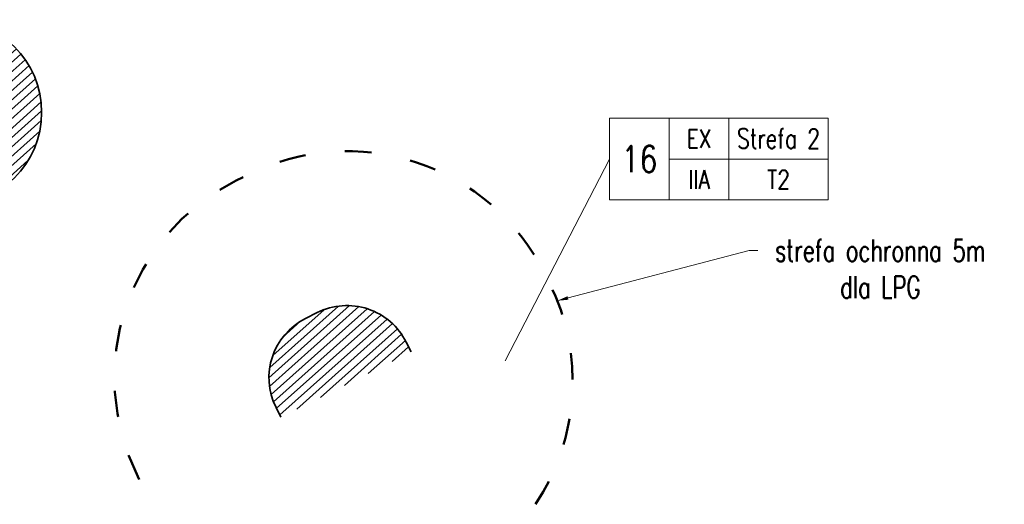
# Model space of a CAD drawing. Header units: metres. Extents: x 7472034 to 8440138, y 5890133 to 5961460.
# Tile 86 of 103: x 8439483 to 8439506, y 5890560 to 5890571. Entities that reach past the tile are written whole.
import ezdxf
from ezdxf import colors
from ezdxf.entities.mleader import LeaderData, LeaderLine
from ezdxf.enums import TextEntityAlignment as Align
from ezdxf.math import Vec2, Vec3

# ---------------------------------------------------------------- set-up
doc = ezdxf.new("R2010")
doc.units = ezdxf.units.M
doc.header["$MEASUREMENT"] = 0
doc.linetypes.add('ACAD_ISO03W100', pattern=[30, 12, -18])
doc.layers.get('0').update_dxf_attribs({"linetype": 'CONTINUOUS', "lineweight": 5})
for name, color, linetype, lineweight in [('_IS.BLOK.T', 7, 'CONTINUOUS', 5), ('_T_strefa_opis', 178, 'CONTINUOUS', 18), ('T_kreska', 8, 'CONTINUOUS', 5), ('T_strefa-5', 200, 'ACAD_ISO03W100', 50), ('T_strefa-Z2', 210, 'CONTINUOUS', 35)]:
    doc.layers.add(name, color=color, linetype=linetype, lineweight=lineweight)
doc.styles.add('ROMANS', font='ROMANS.shx', dxfattribs={"width": 0.8})
doc.styles.add('RS', font='Romans.shx', dxfattribs={"width": 0.7})

# ---------------------------------------------------------------- blocks, each defined once
blk = doc.blocks.new('TAB-STRFY-2')
for p, q in [((3180.882071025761, 1817.997234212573), (3180.882071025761, 1787.080240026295)), ((3105.882071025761, 1787.080240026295), (3105.882071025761, 1756.163245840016))]:
    blk.add_line(p, q)
for points in [[(3015.882071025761, 1817.997234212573), (3060.882071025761, 1817.997234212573), (3060.882071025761, 1756.163245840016), (3015.882071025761, 1756.163245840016)], [(3060.882071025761, 1817.997234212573), (3105.882071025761, 1817.997234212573), (3105.882071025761, 1787.080240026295), (3060.882071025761, 1787.080240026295)], [(3105.882071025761, 1817.997234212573), (3180.882071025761, 1817.997234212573), (3180.882071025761, 1787.080240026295), (3105.882071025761, 1787.080240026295)], [(3060.882071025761, 1787.080240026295), (3105.882071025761, 1787.080240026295), (3105.882071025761, 1756.163245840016), (3060.882071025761, 1756.163245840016)], [(3105.882071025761, 1787.080240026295), (3180.882071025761, 1787.080240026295), (3180.882071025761, 1756.163245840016), (3105.882071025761, 1756.163245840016)]]:
    blk.add_lwpolyline(points, close=True)
at = {"style": 'ROMANS', "width": 0.8, "flags": 12}
for tag, height, p in [('EX', 14, (3083.382071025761, 1802.538737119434)), ('STREFA', 15, (3143.382071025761, 1802.538737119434)), ('1', 14, (3038.382071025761, 1787.080240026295)), ('II', 14, (3083.382071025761, 1771.621742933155)), ('T2', 14, (3143.382071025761, 1771.621742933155))]:
    blk.add_attdef(tag, text='', height=height, dxfattribs=at).set_placement(p, align=Align.MIDDLE_CENTER)
blk = doc.blocks.new('JPII.T.0')
at = {"layer": 'T_kreska'}
h = blk.add_hatch(dxfattribs=at)
h.set_pattern_fill('ANSI31', color=256, scale=0.05, angle=176.8047918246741, style=0)
h.set_pattern_definition([(221.8047918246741, (224.3465485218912, 76.45303165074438), (0.1058219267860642, -0.1183354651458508), [])])
edge = h.paths.add_edge_path()
edge.add_arc((7472008.84203077, 5961452.680288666), 2.099999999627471, 0, 360)
h = blk.add_hatch(dxfattribs=at)
h.set_pattern_fill('ANSI31', color=256, scale=0.05, angle=176.8047918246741, style=0)
h.set_pattern_definition([(221.8047918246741, (233.2337237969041, 70.54970650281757), (0.1058219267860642, -0.1183354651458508), [])])
edge = h.paths.add_edge_path()
edge.add_line((7472016.250728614, 5961445.991846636), (7472016.362874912, 5961445.768411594))
edge.add_line((7472016.362874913, 5961445.768411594), (7472019.312217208, 5961447.248742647))
edge.add_line((7472019.312217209, 5961447.248742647), (7472019.200070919, 5961447.472177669))
edge.add_arc((7472017.859460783, 5961446.799299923), 1.499999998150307, 26.65294578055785, 116.6529460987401)
edge.add_line((7472017.18658303, 5961448.139910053), (7472016.918461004, 5961448.005334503))
edge.add_arc((7472017.591338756, 5961446.66472437), 1.500000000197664, 116.6529460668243, 206.6529452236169)
at = {"layer": '_T_strefa_opis'}
blk.add_line((7472023.808314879, 5961451.620580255), (7472021.444076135, 5961447.047359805), dxfattribs=at)
at = {"layer": 'T_strefa-5', "ltscale": 0.05, "elevation": 3.638052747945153e-06, "flags": 128}
blk.add_lwpolyline([(7472022.126087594, 5961443.793726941, 0.2701111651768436), (7472022.440307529, 5961448.818790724), (7472022.328161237, 5961449.042225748, 0.4142135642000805), (7472015.616534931, 5961451.268000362), (7472015.348412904, 5961451.13342481, 0.4142135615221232), (7472013.12263831, 5961444.42179853), (7472013.234784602, 5961444.19836351)], format="xyb", dxfattribs=at)
at = {"layer": 'T_strefa-Z2', "ltscale": 0.1, "elevation": 3.638052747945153e-06}
blk.add_lwpolyline([(7472019.312217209, 5961447.248742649), (7472019.20007092, 5961447.472177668, 0.4142135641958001), (7472017.186583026, 5961448.139910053), (7472016.918461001, 5961448.005334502, 0.414213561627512), (7472016.250728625, 5961445.991846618), (7472016.362874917, 5961445.768411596)], format="xyb", dxfattribs=at)
at = {"layer": 'T_strefa-Z2', "ltscale": 0.1}
blk.add_circle((7472008.84203077, 5961452.680288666, 3.638052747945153e-06), 2.099999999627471, dxfattribs=at)
at = {"layer": '_T_strefa_opis'}
ref = blk.add_blockref('TAB-STRFY-2', (7471933.331852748, 5961398.008173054), dxfattribs=dict(at, xscale=0.03, yscale=0.03, zscale=0.03))
ref.add_attrib('1', '16', dxfattribs={"layer": '0', "lineweight": 30, "height": 0.6, "style": 'ROMANS', "width": 0.8}).set_placement((7472024.48331488, 5961451.620580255), align=Align.MIDDLE_CENTER)
ref.add_attrib('EX', 'EX', dxfattribs={"layer": '0', "height": 0.42, "style": 'ROMANS', "width": 0.8}).set_placement((7472025.83331488, 5961452.084335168), align=Align.MIDDLE_CENTER)
ref.add_attrib('T2', 'T2', dxfattribs={"layer": '0', "height": 0.42, "style": 'ROMANS', "width": 0.8}).set_placement((7472027.633314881, 5961451.156825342), align=Align.MIDDLE_CENTER)
ref.add_attrib('II', 'IIA', dxfattribs={"layer": '0', "height": 0.42, "style": 'ROMANS', "width": 0.8}).set_placement((7472025.83331488, 5961451.156825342), align=Align.MIDDLE_CENTER)
ref.add_attrib('STREFA', 'Strefa 2', dxfattribs={"layer": '0', "height": 0.45, "style": 'ROMANS', "width": 0.75}).set_placement((7472027.633314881, 5961452.084335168), align=Align.MIDDLE_CENTER)
ml = blk.add_multileader_mtext('Standard', dxfattribs=at)
ml.set_content('strefa ochronna 5m dla LPG', color=256, style='RS')
ml.set_leader_properties()
ml.build(insert=Vec2(0, 0))
ml.multileader.update_dxf_attribs({"has_text_frame": 1, "text_right_attachment_type": 6, "dogleg_length": 0.2, "arrow_head_size": 0.25})
ctx = ml.context
ctx.base_point, ctx.char_height, ctx.arrow_head_size, ctx.landing_gap_size, ctx.plane_origin = Vec3(7472027.1648435, 5961449.549508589), 0.5, 0.25, 0.1, Vec3(7472001.186098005, 5961448.625211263)
ctx.right_attachment, ctx.text_align_type = 6, 1
notes = []
notes.append((ctx, [(0, (1, 1, 0), (7472026.964843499, 5961449.549508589), (1, 0), 0.2, [(3, [(7472022.623534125, 5961448.408779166)], 0, [])])]))
ctx.mtext.insert, ctx.mtext.width, ctx.mtext.alignment, ctx.mtext.flow_direction = Vec3(7472029.939843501, 5961449.799508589), 5.616317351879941, 2, 5
for ctx, leaders in notes:
    for number, flags, end, landing, length, lines in leaders:
        leader = LeaderData()
        leader.index, (leader.has_last_leader_line, leader.has_dogleg_vector, leader.attachment_direction) = number, flags
        leader.last_leader_point, leader.dogleg_vector, leader.dogleg_length = Vec3(end), Vec3(landing), length
        for number, points, colour, breaks in lines:
            line = LeaderLine()
            line.index, line.vertices, line.color, line.breaks = number, Vec3.list(points), colors.encode_raw_color(colour), breaks
            leader.lines.append(line)
        ctx.leaders.append(leader)

msp = doc.modelspace()

# ---------------------------------------------------------------- block references
at = {"layer": '_IS.BLOK.T'}
msp.add_blockref('JPII.T.0', (967472.8638416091, -70883.30034086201), dxfattribs=at)

doc.saveas('drawing.dxf')
